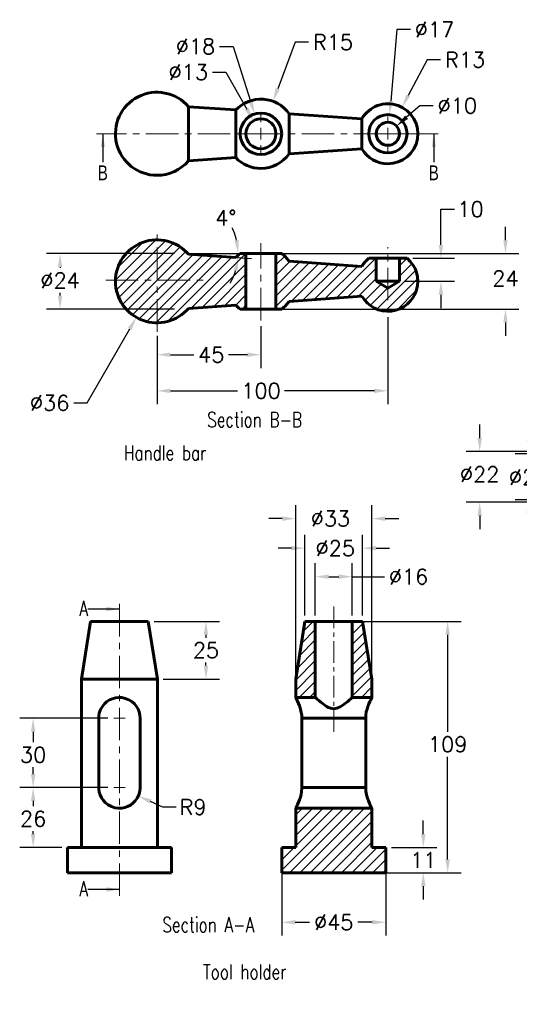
# Model space of a CAD drawing. Header units: inches. Extents: x -40 to 410, y -97 to 351.
# Tile 1 of 2: x -40 to 177, y -88 to 339. Entities that reach past the tile are written whole.
import ezdxf

# ---------------------------------------------------------------- set-up
doc = ezdxf.new("R2010")
doc.units = ezdxf.units.IN
doc.header["$LTSCALE"] = 0.75
doc.linetypes.add('CENTER', pattern=[2, 1.25, -0.25, 0.25, -0.25])
doc.linetypes.add('CENTERX2', pattern=[20.32, 12.7, -2.54, 2.54, -2.54])
for name, color, linetype, lineweight in [('CEN', 7, 'CENTER', 15), ('DIM', 7, 'Continuous', 15), ('OBJ', 7, 'Continuous', 60)]:
    doc.layers.add(name, color=color, linetype=linetype, lineweight=lineweight)
doc.styles.add('ROMANS', font='romans.shx')
doc.styles.add('SLDTEXTSTYLE0', font='txt', dxfattribs={"width": 0.75})
doc.dimstyles.new('DIM2', dxfattribs={"dimscale": 0, "dimtxt": 0.08, "dimasz": 0.07, "dimexe": 0.07, "dimexo": 0.03, "dimgap": 0.025, "dimtad": 0, "dimtih": 1, "dimtoh": 1, "dimdec": 0, "dimzin": 0, "dimdsep": 46, "dimtxsty": 'ROMANS', "dimcen": 0, "dimadec": 0, "dimazin": 0, "dimtfac": 1, "dimtdec": 0, "dimtofl": 0, "dimtmove": 0, "dimatfit": 3, "dimfxl": 0, "dimtolj": 1, "dimtzin": 0, "dimarcsym": 0})
doc.dimstyles.new('DIM2$3', dxfattribs={"dimscale": 0, "dimtxt": 0.08, "dimasz": 0.07, "dimexe": 0.07, "dimexo": 0.03, "dimgap": 0.025, "dimtad": 0, "dimtih": 1, "dimtoh": 1, "dimdec": 0, "dimzin": 0, "dimdsep": 46, "dimtxsty": 'ROMANS', "dimcen": 0, "dimadec": 0, "dimazin": 0, "dimtfac": 1, "dimtdec": 0, "dimtofl": 0, "dimtmove": 0, "dimatfit": 3, "dimfxl": 0, "dimtolj": 1, "dimtzin": 0, "dimarcsym": 0})
doc.dimstyles.new('DIM2$4', dxfattribs={"dimscale": 0, "dimtxt": 0.08, "dimasz": 0.07, "dimexe": 0.07, "dimexo": 0.03, "dimgap": 0.025, "dimtad": 0, "dimtih": 1, "dimtoh": 1, "dimdec": 0, "dimzin": 0, "dimdsep": 46, "dimtxsty": 'ROMANS', "dimcen": 0, "dimadec": 0, "dimazin": 0, "dimtfac": 1, "dimtdec": 0, "dimtofl": 0, "dimtmove": 0, "dimatfit": 3, "dimfxl": 0, "dimtolj": 1, "dimtzin": 0, "dimarcsym": 0})
pattern_1 = [(45, (-42.98, -160.3824), (-2.245064, 2.245064), [])]

# ---------------------------------------------------------------- blocks, each defined once
blk = doc.blocks.new('*D40')
at = {"layer": 'DEFPOINTS', "color": 0}
for p in [(159.73, 151.6), (231.8, 151.6), (231.8, 129.6)]:
    blk.add_point(p, dxfattribs=at)
at = {"layer": 'DIM', "color": 0, "lineweight": -2}
for p, q in [((159.73, 157.41), (159.73, 163.23)), ((229.31, 151.6), (153.92, 151.6)), ((229.31, 129.6), (153.92, 129.6)), ((159.73, 123.78), (159.73, 117.97))]:
    blk.add_line(p, q, dxfattribs=at)
at = {"layer": 'DIM', "color": 0}
for points in [[(158.76, 157.41), (160.7, 157.41), (159.73, 151.6)], [(158.76, 123.78), (160.7, 123.78), (159.73, 129.6)]]:
    blk.add_solid(points, dxfattribs=at)
at = {"layer": 'DIM', "color": 0, "insert": (159.73, 141.68), "char_height": 6.645, "attachment_point": 5, "style": 'ROMANS'}
blk.add_mtext('\\A1;%%c22', dxfattribs=at)
blk = doc.blocks.new('*D42')
at = {"layer": 'DEFPOINTS', "color": 0}
for p in [(180.92, 150.6), (211.8, 150.6), (211.8, 130.6)]:
    blk.add_point(p, dxfattribs=at)
at = {"layer": 'DIM', "color": 0, "lineweight": -2}
for p, q in [((180.92, 156.41), (180.92, 162.23)), ((209.31, 150.6), (175.1, 150.6)), ((209.31, 130.6), (175.1, 130.6)), ((180.92, 124.78), (180.92, 118.97))]:
    blk.add_line(p, q, dxfattribs=at)
at = {"layer": 'DIM', "color": 0}
for points in [[(179.95, 156.41), (181.89, 156.41), (180.92, 150.6)], [(179.95, 124.78), (181.89, 124.78), (180.92, 130.6)]]:
    blk.add_solid(points, dxfattribs=at)
at = {"layer": 'DIM', "color": 0, "insert": (180.92, 140.49), "char_height": 6.645, "attachment_point": 5, "style": 'ROMANS'}
blk.add_mtext('\\A1;%%c20', dxfattribs=at)
blk = doc.blocks.new('*D20')
at = {"layer": 'DEFPOINTS', "color": 0}
for p in [(128.26, 235.35), (124.95, 225.35), (142.94, 225.35)]:
    blk.add_point(p, dxfattribs=at)
at = {"layer": 'DIM', "color": 0, "lineweight": -2}
for p, q in [((142.94, 241.16), (142.94, 256.64)), ((142.94, 256.64), (148.76, 256.64)), ((130.75, 235.35), (148.76, 235.35)), ((127.44, 225.35), (148.76, 225.35)), ((142.94, 219.53), (142.94, 213.72))]:
    blk.add_line(p, q, dxfattribs=at)
at = {"layer": 'DIM', "color": 0}
for points in [[(141.97, 241.16), (143.91, 241.16), (142.94, 235.35)], [(141.97, 219.53), (143.91, 219.53), (142.94, 225.35)]]:
    blk.add_solid(points, dxfattribs=at)
at = {"layer": 'DIM', "color": 0, "insert": (155.74, 256.64), "char_height": 6.645, "attachment_point": 5, "style": 'ROMANS'}
blk.add_mtext('\\A1;10', dxfattribs=at)
blk = doc.blocks.new('*D21')
at = {"layer": 'DEFPOINTS', "color": 0}
for p in [(71.45, 237.35), (71.45, 213.35), (170.91, 213.35)]:
    blk.add_point(p, dxfattribs=at)
at = {"layer": 'DIM', "color": 0, "lineweight": -2}
for p, q in [((170.91, 243.16), (170.91, 248.98)), ((73.94, 237.35), (176.72, 237.35)), ((73.94, 213.35), (176.72, 213.35)), ((170.91, 207.53), (170.91, 201.72))]:
    blk.add_line(p, q, dxfattribs=at)
at = {"layer": 'DIM', "color": 0}
for points in [[(169.94, 243.16), (171.88, 243.16), (170.91, 237.35)], [(169.94, 207.53), (171.88, 207.53), (170.91, 213.35)]]:
    blk.add_solid(points, dxfattribs=at)
at = {"layer": 'DIM', "color": 0, "insert": (170.91, 226.61), "char_height": 6.645, "attachment_point": 5, "style": 'ROMANS'}
blk.add_mtext('\\A1;24', dxfattribs=at)
blk = doc.blocks.new('*D22')
at = {"layer": 'DEFPOINTS', "color": 0}
for p in [(29.95, 237.35), (29.95, 237.35), (30.95, 237.35), (30.95, 237.28), (55.08, 236.18)]:
    blk.add_point(p, dxfattribs=at)
at = {"layer": 'DIM', "color": 0, "lineweight": -2}
for p, q in [((33.44, 237.35), (60.92, 237.35)), ((33.44, 237.1), (60.85, 235.19))]:
    blk.add_line(p, q, dxfattribs=at)
for start, end in [(13.2724, 26.5448), (329.4554, 342.7278)]:
    blk.add_arc((29.95, 237.35), 25.16, start, end, dxfattribs=at)
at = {"layer": 'DIM', "color": 0}
for points in [[(55.4, 243.23), (53.48, 243.01), (55.11, 237.35)], [(53.02, 230.06), (54.93, 229.7), (55.05, 235.59)]]:
    blk.add_solid(points, dxfattribs=at)
at = {"layer": 'DIM', "color": 0, "insert": (49.75, 252.87), "char_height": 6.645, "attachment_point": 5, "style": 'ROMANS'}
blk.add_mtext('\\A1;4°', dxfattribs=at)
blk = doc.blocks.new('*D23')
at = {"layer": 'DEFPOINTS', "color": 0}
for p in [(-22.05, 237.35), (29.95, 237.35), (29.95, 213.35)]:
    blk.add_point(p, dxfattribs=at)
at = {"layer": 'DIM', "color": 0, "lineweight": -2}
for p, q in [((27.46, 237.35), (-27.87, 237.35)), ((-22.05, 231.53), (-22.05, 231.17)), ((-22.05, 219.16), (-22.05, 220.38)), ((27.46, 213.35), (-27.87, 213.35))]:
    blk.add_line(p, q, dxfattribs=at)
at = {"layer": 'DIM', "color": 0}
for points in [[(-23.02, 231.53), (-21.08, 231.53), (-22.05, 237.35)], [(-23.02, 219.16), (-21.08, 219.16), (-22.05, 213.35)]]:
    blk.add_solid(points, dxfattribs=at)
at = {"layer": 'DIM', "color": 0, "insert": (-22.05, 225.77), "char_height": 6.645, "attachment_point": 5, "style": 'ROMANS'}
blk.add_mtext('\\A1;%%c24', dxfattribs=at)
blk = doc.blocks.new('*D24')
at = {"layer": 'DEFPOINTS', "color": 0}
for p in [(119.95, 212.35), (19.95, 204.17), (119.95, 177.88)]:
    blk.add_point(p, dxfattribs=at)
at = {"layer": 'DIM', "color": 0, "lineweight": -2}
for p, q in [((119.95, 209.85), (119.95, 172.06)), ((19.95, 201.68), (19.95, 172.06)), ((25.77, 177.88), (54.86, 177.88)), ((114.14, 177.88), (75.15, 177.88))]:
    blk.add_line(p, q, dxfattribs=at)
at = {"layer": 'DIM', "color": 0}
for points in [[(25.77, 178.85), (25.77, 176.91), (19.95, 177.88)], [(114.14, 178.85), (114.14, 176.91), (119.95, 177.88)]]:
    blk.add_solid(points, dxfattribs=at)
at = {"layer": 'DIM', "color": 0, "insert": (65.01, 177.88), "char_height": 6.645, "attachment_point": 5, "style": 'ROMANS'}
blk.add_mtext('\\A1;100', dxfattribs=at)
blk = doc.blocks.new('*D25')
at = {"layer": 'DEFPOINTS', "color": 0}
for p in [(64.95, 208.42), (19.95, 204.17), (64.95, 193.54)]:
    blk.add_point(p, dxfattribs=at)
at = {"layer": 'DIM', "color": 0, "lineweight": -2}
for p, q in [((64.95, 205.93), (64.95, 187.73)), ((19.95, 201.68), (19.95, 187.73)), ((25.77, 193.54), (35.95, 193.54)), ((59.14, 193.54), (50.87, 193.54))]:
    blk.add_line(p, q, dxfattribs=at)
at = {"layer": 'DIM', "color": 0}
for points in [[(25.77, 194.51), (25.77, 192.57), (19.95, 193.54)], [(59.14, 194.51), (59.14, 192.57), (64.95, 193.54)]]:
    blk.add_solid(points, dxfattribs=at)
at = {"layer": 'DIM', "color": 0, "insert": (43.41, 193.54), "char_height": 6.645, "attachment_point": 5, "style": 'ROMANS'}
blk.add_mtext('\\A1;45', dxfattribs=at)
blk = doc.blocks.new('SW_CENTERMARK3')
at = {"color": 7, "linetype": 'CENTERX2'}
for p, q in [((80.37, 183.38), (80.37, 184.63)), ((77.87, 180.88), (76.62, 180.88)), ((82.87, 180.88), (84.12, 180.88)), ((80.37, 178.38), (80.37, 177.13))]:
    blk.add_line(p, q, dxfattribs=at)
at = {"color": 7, "linetype": 'Continuous'}
for q in [(80.37, 182.13), (79.12, 180.88), (80.37, 179.63), (81.62, 180.88)]:
    blk.add_line((80.37, 180.88), q, dxfattribs=at)
blk = doc.blocks.new('SW_CENTERMARK2')
at = {"color": 7, "linetype": 'CENTERX2'}
for p, q in [((52.87, 183.38), (52.87, 185.38)), ((50.37, 180.88), (48.37, 180.88)), ((55.37, 180.88), (57.37, 180.88)), ((52.87, 178.38), (52.87, 176.38))]:
    blk.add_line(p, q, dxfattribs=at)
at = {"color": 7, "linetype": 'Continuous'}
for q in [(52.87, 182.13), (51.62, 180.88), (52.87, 179.63), (54.12, 180.88)]:
    blk.add_line((52.87, 180.88), q, dxfattribs=at)
blk = doc.blocks.new('*D27')
at = {"layer": 'DEFPOINTS', "color": 0}
for p in [(-33.72, 35.94), (1.17, 35.94), (1.17, 5.94)]:
    blk.add_point(p, dxfattribs=at)
at = {"layer": 'DIM', "color": 0, "lineweight": -2}
for p, q in [((-1.32, 35.94), (-39.54, 35.94)), ((-33.72, 30.12), (-33.72, 25.51)), ((-33.72, 11.75), (-33.72, 14.71)), ((-1.32, 5.94), (-39.54, 5.94))]:
    blk.add_line(p, q, dxfattribs=at)
at = {"layer": 'DIM', "color": 0}
for points in [[(-34.69, 30.12), (-32.75, 30.12), (-33.72, 35.94)], [(-34.69, 11.75), (-32.75, 11.75), (-33.72, 5.94)]]:
    blk.add_solid(points, dxfattribs=at)
at = {"layer": 'DIM', "color": 0, "insert": (-33.72, 20.11), "char_height": 6.645, "attachment_point": 5, "style": 'ROMANS'}
blk.add_mtext('\\A1;30', dxfattribs=at)
blk = doc.blocks.new('*D28')
at = {"layer": 'DEFPOINTS', "color": 0}
for p in [(-10.37, 5.94), (-33.72, -20.06), (-18.83, -20.06)]:
    blk.add_point(p, dxfattribs=at)
at = {"layer": 'DIM', "color": 0, "lineweight": -2}
for p, q in [((-12.86, 5.94), (-39.54, 5.94)), ((-33.72, 0.12), (-33.72, -2.23)), ((-33.72, -14.25), (-33.72, -13.03)), ((-21.32, -20.06), (-39.54, -20.06))]:
    blk.add_line(p, q, dxfattribs=at)
at = {"layer": 'DIM', "color": 0}
for points in [[(-34.69, 0.12), (-32.75, 0.12), (-33.72, 5.94)], [(-34.69, -14.25), (-32.75, -14.25), (-33.72, -20.06)]]:
    blk.add_solid(points, dxfattribs=at)
at = {"layer": 'DIM', "color": 0, "insert": (-33.72, -7.63), "char_height": 6.645, "attachment_point": 5, "style": 'ROMANS'}
blk.add_mtext('\\A1;26', dxfattribs=at)
blk = doc.blocks.new('*D29')
at = {"layer": 'DEFPOINTS', "color": 0}
for p in [(84.02, 109.65), (84.02, 77.94), (109.02, 77.94)]:
    blk.add_point(p, dxfattribs=at)
at = {"layer": 'DIM', "color": 0, "lineweight": -2}
for p, q in [((84.02, 80.43), (84.02, 115.47)), ((109.02, 80.43), (109.02, 115.47)), ((78.2, 109.65), (72.39, 109.65)), ((114.83, 109.65), (120.65, 109.65))]:
    blk.add_line(p, q, dxfattribs=at)
at = {"layer": 'DIM', "color": 0}
for points in [[(78.2, 110.62), (78.2, 108.69), (84.02, 109.65)], [(114.83, 110.62), (114.83, 108.69), (109.02, 109.65)]]:
    blk.add_solid(points, dxfattribs=at)
at = {"layer": 'DIM', "color": 0, "insert": (97.17, 109.65), "char_height": 6.645, "attachment_point": 5, "style": 'ROMANS'}
blk.add_mtext('\\A1;%%c25', dxfattribs=at)
blk = doc.blocks.new('*D30')
at = {"layer": 'DEFPOINTS', "color": 0}
for p in [(80.02, 122.47), (80.02, 52.94), (113.02, 52.94)]:
    blk.add_point(p, dxfattribs=at)
at = {"layer": 'DIM', "color": 0, "lineweight": -2}
for p, q in [((80.02, 55.43), (80.02, 128.28)), ((113.02, 55.43), (113.02, 128.28)), ((74.2, 122.47), (68.39, 122.47)), ((118.83, 122.47), (124.65, 122.47))]:
    blk.add_line(p, q, dxfattribs=at)
at = {"layer": 'DIM', "color": 0}
for points in [[(74.2, 123.44), (74.2, 121.5), (80.02, 122.47)], [(118.83, 123.44), (118.83, 121.5), (113.02, 122.47)]]:
    blk.add_solid(points, dxfattribs=at)
at = {"layer": 'DIM', "color": 0, "insert": (95.07, 122.47), "char_height": 6.645, "attachment_point": 5, "style": 'ROMANS'}
blk.add_mtext('\\A1;%%c33', dxfattribs=at)
blk = doc.blocks.new('*D31')
at = {"layer": 'DEFPOINTS', "color": 0}
for p in [(74.02, -20.06), (119.02, -20.06), (74.02, -52.5)]:
    blk.add_point(p, dxfattribs=at)
at = {"layer": 'DIM', "color": 0, "lineweight": -2}
for p, q in [((74.02, -22.56), (74.02, -58.31)), ((119.02, -22.56), (119.02, -58.31)), ((79.83, -52.5), (86.06, -52.5)), ((113.2, -52.5), (106.98, -52.5))]:
    blk.add_line(p, q, dxfattribs=at)
at = {"layer": 'DIM', "color": 0}
for points in [[(79.83, -51.53), (79.83, -53.47), (74.02, -52.5)], [(113.2, -51.53), (113.2, -53.47), (119.02, -52.5)]]:
    blk.add_solid(points, dxfattribs=at)
at = {"layer": 'DIM', "color": 0, "insert": (96.52, -52.5), "char_height": 6.645, "attachment_point": 5, "style": 'ROMANS'}
blk.add_mtext('\\A1;%%c45', dxfattribs=at)
blk = doc.blocks.new('*D32')
at = {"layer": 'DEFPOINTS', "color": 0}
for p in [(16.17, 77.94), (41.15, 77.94), (20.17, 52.94)]:
    blk.add_point(p, dxfattribs=at)
at = {"layer": 'DIM', "color": 0, "lineweight": -2}
for p, q in [((18.66, 77.94), (46.97, 77.94)), ((41.15, 72.12), (41.15, 70.84)), ((41.15, 58.75), (41.15, 60.04)), ((22.66, 52.94), (46.97, 52.94))]:
    blk.add_line(p, q, dxfattribs=at)
at = {"layer": 'DIM', "color": 0}
for points in [[(40.18, 72.12), (42.12, 72.12), (41.15, 77.94)], [(40.18, 58.75), (42.12, 58.75), (41.15, 52.94)]]:
    blk.add_solid(points, dxfattribs=at)
at = {"layer": 'DIM', "color": 0, "insert": (41.15, 65.44), "char_height": 6.645, "attachment_point": 5, "style": 'ROMANS'}
blk.add_mtext('\\A1;25', dxfattribs=at)
blk = doc.blocks.new('*D33')
at = {"layer": 'DEFPOINTS', "color": 0}
for p in [(96.52, 77.94), (145.84, 77.94), (96.52, -31.06)]:
    blk.add_point(p, dxfattribs=at)
at = {"layer": 'DIM', "color": 0, "lineweight": -2}
for p, q in [((99.01, 77.94), (151.66, 77.94)), ((145.84, 72.12), (145.84, 30.04)), ((145.84, -25.25), (145.84, 19.25)), ((99.01, -31.06), (151.66, -31.06))]:
    blk.add_line(p, q, dxfattribs=at)
at = {"layer": 'DIM', "color": 0}
for points in [[(144.87, 72.12), (146.81, 72.12), (145.84, 77.94)], [(144.87, -25.25), (146.81, -25.25), (145.84, -31.06)]]:
    blk.add_solid(points, dxfattribs=at)
at = {"layer": 'DIM', "color": 0, "insert": (145.84, 24.64), "char_height": 6.645, "attachment_point": 5, "style": 'ROMANS'}
blk.add_mtext('\\A1;109', dxfattribs=at)
blk = doc.blocks.new('*D34')
at = {"layer": 'DEFPOINTS', "color": 0}
for p in [(119.02, -20.06), (135.31, -20.06), (96.52, -31.06)]:
    blk.add_point(p, dxfattribs=at)
at = {"layer": 'DIM', "color": 0, "lineweight": -2}
for p, q in [((135.31, -14.25), (135.31, -8.43)), ((121.51, -20.06), (141.12, -20.06)), ((99.01, -31.06), (141.12, -31.06)), ((135.31, -36.88), (135.31, -42.69))]:
    blk.add_line(p, q, dxfattribs=at)
at = {"layer": 'DIM', "color": 0}
for points in [[(134.34, -14.25), (136.28, -14.25), (135.31, -20.06)], [(134.34, -36.88), (136.28, -36.88), (135.31, -31.06)]]:
    blk.add_solid(points, dxfattribs=at)
at = {"layer": 'DIM', "color": 0, "insert": (135.31, -25.56), "char_height": 6.645, "attachment_point": 5, "style": 'ROMANS'}
blk.add_mtext('\\A1;11', dxfattribs=at)
blk = doc.blocks.new('SW_CENTERMARK1')
at = {"color": 7, "linetype": 'Continuous'}
for q in [(20.98, 54.19), (22.23, 55.44), (22.23, 52.94), (23.48, 54.19)]:
    blk.add_line((22.23, 54.19), q, dxfattribs=at)
blk = doc.blocks.new('SW_CENTERMARK0')
at = {"color": 7, "linetype": 'Continuous'}
for q in [(20.98, 39.19), (22.23, 40.44), (22.23, 37.94), (23.48, 39.19)]:
    blk.add_line((22.23, 39.19), q, dxfattribs=at)
blk = doc.blocks.new('*D35')
at = {"layer": 'DEFPOINTS', "color": 0}
for p in [(3.67, 5.94), (11.87, 2.23)]:
    blk.add_point(p, dxfattribs=at)
at = {"layer": 'DIM', "color": 0, "lineweight": -2}
for p, q in [((22.47, -2.56), (17.17, -0.17)), ((28.28, -2.56), (22.47, -2.56))]:
    blk.add_line(p, q, dxfattribs=at)
at = {"layer": 'DIM', "color": 0}
blk.add_solid([(17.57, 0.72), (16.77, -1.05), (11.87, 2.23)], dxfattribs=at)
at = {"layer": 'DIM', "color": 0, "insert": (35.58, -2.56), "char_height": 6.645, "attachment_point": 5, "style": 'ROMANS'}
blk.add_mtext('\\A1;R9', dxfattribs=at)
blk = doc.blocks.new('*D51')
at = {"layer": 'DEFPOINTS', "color": 0}
for p in [(104.52, 97.31), (88.52, 77.94), (104.52, 77.94)]:
    blk.add_point(p, dxfattribs=at)
at = {"layer": 'DIM', "color": 0, "lineweight": -2}
for p, q in [((88.52, 80.43), (88.52, 103.13)), ((104.52, 80.43), (104.52, 103.13)), ((94.33, 97.31), (98.7, 97.31)), ((104.52, 97.31), (118.45, 97.31))]:
    blk.add_line(p, q, dxfattribs=at)
at = {"layer": 'DIM', "color": 0}
for points in [[(94.33, 98.28), (94.33, 96.34), (88.52, 97.31)], [(98.7, 98.28), (98.7, 96.34), (104.52, 97.31)]]:
    blk.add_solid(points, dxfattribs=at)
at = {"layer": 'DIM', "color": 0, "insert": (128.91, 97.31), "char_height": 6.645, "attachment_point": 5, "style": 'ROMANS'}
blk.add_mtext('\\A1;%%c16', dxfattribs=at)
blk = doc.blocks.new('*D52')
at = {"layer": 'DEFPOINTS', "color": 0}
for p in [(28.91, 240.96), (10.99, 209.73)]:
    blk.add_point(p, dxfattribs=at)
at = {"layer": 'DIM', "color": 0, "lineweight": -2}
for p, q in [((-10.3, 172.63), (8.1, 204.69)), ((-16.12, 172.63), (-10.3, 172.63))]:
    blk.add_line(p, q, dxfattribs=at)
at = {"layer": 'DIM', "color": 0}
blk.add_solid([(7.26, 205.17), (8.94, 204.21), (10.99, 209.73)], dxfattribs=at)
at = {"layer": 'DIM', "color": 0, "insert": (-26.58, 172.63), "char_height": 6.645, "attachment_point": 5, "style": 'ROMANS'}
blk.add_mtext('\\A1;∅36', dxfattribs=at)
blk = doc.blocks.new('*D54')
at = {"layer": 'DEFPOINTS', "color": 0}
for p in [(70.2, 303.37), (64.95, 289.31)]:
    blk.add_point(p, dxfattribs=at)
at = {"layer": 'DIM', "color": 0, "lineweight": -2}
for p, q in [((79.79, 329.06), (72.23, 308.81)), ((85.6, 329.06), (79.79, 329.06))]:
    blk.add_line(p, q, dxfattribs=at)
at = {"layer": 'DIM', "color": 0}
blk.add_solid([(71.32, 309.15), (73.14, 308.48), (70.2, 303.37)], dxfattribs=at)
at = {"layer": 'DIM', "color": 0, "insert": (96.22, 329.06), "char_height": 6.645, "attachment_point": 5, "style": 'ROMANS'}
blk.add_mtext('\\A1;R15', dxfattribs=at)
blk = doc.blocks.new('*D55')
at = {"layer": 'DEFPOINTS', "color": 0}
for p in [(126.04, 300.8), (119.95, 289.31)]:
    blk.add_point(p, dxfattribs=at)
at = {"layer": 'DIM', "color": 0, "lineweight": -2}
for p, q in [((136.98, 321.43), (128.77, 305.94)), ((142.8, 321.43), (136.98, 321.43))]:
    blk.add_line(p, q, dxfattribs=at)
at = {"layer": 'DIM', "color": 0}
blk.add_solid([(127.91, 306.39), (129.62, 305.48), (126.04, 300.8)], dxfattribs=at)
at = {"layer": 'DIM', "color": 0, "insert": (153.42, 321.43), "char_height": 6.645, "attachment_point": 5, "style": 'ROMANS'}
blk.add_mtext('\\A1;R13', dxfattribs=at)
blk = doc.blocks.new('*D62')
at = {"layer": 'DEFPOINTS', "color": 0}
for p in [(62.22, 297.89), (67.68, 280.74)]:
    blk.add_point(p, dxfattribs=at)
at = {"layer": 'DIM', "color": 0, "lineweight": -2}
for p, q in [((47.06, 327.22), (52.88, 327.22)), ((52.88, 327.22), (60.46, 303.43))]:
    blk.add_line(p, q, dxfattribs=at)
at = {"layer": 'DIM', "color": 0}
blk.add_solid([(61.38, 303.72), (59.53, 303.14), (62.22, 297.89)], dxfattribs=at)
at = {"layer": 'DIM', "color": 0, "insert": (36.6, 327.22), "char_height": 6.645, "attachment_point": 5, "style": 'ROMANS'}
blk.add_mtext('\\A1;∅18', dxfattribs=at)
blk = doc.blocks.new('*D63')
at = {"layer": 'DEFPOINTS', "color": 0}
for p in [(61.74, 294.96), (68.16, 283.66)]:
    blk.add_point(p, dxfattribs=at)
at = {"layer": 'DIM', "color": 0, "lineweight": -2}
for p, q in [((43.94, 316.05), (49.76, 316.05)), ((49.76, 316.05), (58.87, 300.02))]:
    blk.add_line(p, q, dxfattribs=at)
at = {"layer": 'DIM', "color": 0}
blk.add_solid([(59.71, 300.5), (58.02, 299.54), (61.74, 294.96)], dxfattribs=at)
at = {"layer": 'DIM', "color": 0, "insert": (33.48, 316.05), "char_height": 6.645, "attachment_point": 5, "style": 'ROMANS'}
blk.add_mtext('\\A1;∅13', dxfattribs=at)
blk = doc.blocks.new('*D64')
at = {"layer": 'DEFPOINTS', "color": 0}
for p in [(120.67, 297.59), (119.23, 281.04)]:
    blk.add_point(p, dxfattribs=at)
at = {"layer": 'DIM', "color": 0, "lineweight": -2}
for p, q in [((123.87, 334.5), (121.17, 303.38)), ((129.69, 334.5), (123.87, 334.5))]:
    blk.add_line(p, q, dxfattribs=at)
at = {"layer": 'DIM', "color": 0}
blk.add_solid([(120.21, 303.47), (122.14, 303.3), (120.67, 297.59)], dxfattribs=at)
at = {"layer": 'DIM', "color": 0, "insert": (140.15, 334.5), "char_height": 6.645, "attachment_point": 5, "style": 'ROMANS'}
blk.add_mtext('\\A1;∅17', dxfattribs=at)
blk = doc.blocks.new('*D65')
at = {"layer": 'DEFPOINTS', "color": 0}
for p in [(123.7, 292.62), (116.2, 286.01)]:
    blk.add_point(p, dxfattribs=at)
at = {"layer": 'DIM', "color": 0, "lineweight": -2}
for p, q in [((133.76, 301.49), (128.06, 296.47)), ((139.57, 301.49), (133.76, 301.49))]:
    blk.add_line(p, q, dxfattribs=at)
at = {"layer": 'DIM', "color": 0}
blk.add_solid([(127.42, 297.19), (128.7, 295.74), (123.7, 292.62)], dxfattribs=at)
at = {"layer": 'DIM', "color": 0, "insert": (150.03, 301.49), "char_height": 6.645, "attachment_point": 5, "style": 'ROMANS'}
blk.add_mtext('\\A1;∅10', dxfattribs=at)

msp = doc.modelspace()

# ---------------------------------------------------------------- hatches: boundary and pattern name
at = {"layer": 'DIM'}
h = msp.add_hatch(dxfattribs=at)
h.set_pattern_fill('ANSI31', color=256, style=0)
h.set_pattern_definition(pattern_1)
h.paths.add_polyline_path([(33.59, 213.6), (54.06, 215.03, 0.042301), (55.95, 213.35), (58.45, 213.35), (58.45, 237.35), (55.95, 237.35, 0.042301), (54.06, 235.66), (33.59, 237.09, 2.693783)])
h.paths.add_polyline_path([(77.17, 234.04, 0.077336), (73.95, 237.35), (71.45, 237.35), (71.45, 213.35), (73.95, 213.35, 0.077336), (77.17, 216.65), (108.69, 218.85, 1.195085), (128.26, 235.35), (124.95, 235.35), (124.95, 225.35), (119.95, 222.34), (114.95, 225.35), (114.95, 235.35), (111.65, 235.35, 0.088874), (108.69, 231.84)])
h = msp.add_hatch(dxfattribs=at)
h.set_pattern_fill('ANSI31', color=256, style=0)
h.set_pattern_definition(pattern_1)
h.paths.add_polyline_path([(88.52, 77.94), (84.02, 77.94), (80.02, 52.94), (80.02, 44.94), (88.52, 44.94)])
h = msp.add_hatch(dxfattribs=at)
h.set_pattern_fill('ANSI31', color=256, style=0)
h.set_pattern_definition(pattern_1)
h.paths.add_polyline_path([(113.02, 52.94), (109.02, 77.94), (104.52, 77.94), (104.52, 44.94), (113.02, 44.94)])
h = msp.add_hatch(dxfattribs=at)
h.set_pattern_fill('ANSI31', color=256, style=0)
h.set_pattern_definition(pattern_1)
h.paths.add_polyline_path([(113.02, -20.06), (113.02, -3.06), (80.02, -3.06), (80.02, -20.06), (74.02, -20.06), (74.02, -31.06), (119.02, -31.06), (119.02, -20.06)])

# ---------------------------------------------------------------- linework, layer by layer
at = {"layer": 'CEN', "ltscale": 15}
for p, q in [((141.69, 289.31), (-6.25, 289.31)), ((19.95, 203.49), (19.95, 248.15)), ((64.95, 208.42), (64.95, 241.95)), ((119.95, 217.14), (119.95, 240.1)), ((-2.25, 225.84), (40.88, 225.84)), ((3.67, 85.51), (3.67, -42.72))]:
    msp.add_line(p, q, dxfattribs=at)
at = {"layer": 'CEN', "ltscale": 10}
msp.add_line((96.52, 30), (96.52, 84.49), dxfattribs=at)
at = {"layer": 'OBJ'}
for p, q in [((33.59, 301.06), (33.59, 277.57)), ((54.06, 299.63), (33.59, 301.06)), ((54.06, 299.63), (54.06, 279)), ((77.17, 280.62), (77.17, 298.01)), ((108.69, 295.81), (77.17, 298.01)), ((108.69, 295.81), (108.69, 282.82)), ((77.17, 280.62), (108.69, 282.82)), ((33.59, 277.57), (54.06, 279)), ((54.06, 235.66), (33.59, 237.09)), ((58.45, 237.35), (55.95, 237.35)), ((71.45, 237.35), (58.45, 237.35)), ((58.45, 213.35), (58.45, 237.35)), ((73.95, 237.35), (71.45, 237.35)), ((71.45, 237.35), (71.45, 213.35)), ((114.95, 235.35), (111.65, 235.35)), ((124.95, 235.35), (114.95, 235.35)), ((114.95, 225.35), (114.95, 235.35)), ((128.26, 235.35), (124.95, 235.35)), ((108.69, 231.84), (77.17, 234.04)), ((119.95, 222.34), (114.95, 225.35)), ((124.95, 225.35), (114.95, 225.35)), ((124.95, 225.35), (119.95, 222.34)), ((77.17, 216.65), (108.69, 218.85)), ((33.59, 213.6), (54.06, 215.03)), ((55.95, 213.35), (58.45, 213.35)), ((71.45, 213.35), (58.45, 213.35)), ((71.45, 213.35), (73.95, 213.35)), ((-8.83, 77.94), (-12.83, 52.94)), ((16.17, 77.94), (-8.83, 77.94)), ((20.17, 52.94), (16.17, 77.94)), ((84.02, 77.94), (80.02, 52.94)), ((88.52, 77.94), (84.02, 77.94)), ((104.52, 77.94), (88.52, 77.94)), ((88.52, 77.94), (88.52, 44.94)), ((109.02, 77.94), (104.52, 77.94)), ((104.52, 44.94), (104.52, 77.94)), ((113.02, 52.94), (109.02, 77.94)), ((20.17, 52.94), (-12.83, 52.94)), ((-12.83, 52.94), (-12.83, -20.06)), ((20.17, -20.06), (20.17, 52.94)), ((80.02, 52.94), (80.02, 44.94)), ((113.02, 44.94), (113.02, 52.94)), ((88.52, 44.94), (80.02, 44.94)), ((113.02, 44.94), (104.52, 44.94)), ((-5.33, 35.94), (-5.33, 5.94)), ((12.67, 5.94), (12.67, 35.94)), ((82.69, 35.94), (110.35, 35.94)), ((82.69, 35.94), (82.69, 5.94)), ((110.35, 5.94), (110.35, 35.94)), ((82.69, 5.94), (110.35, 5.94)), ((80.02, -3.06), (80.02, -20.06)), ((80.02, -3.06), (113.02, -3.06)), ((113.02, -20.06), (113.02, -3.06)), ((26.17, -20.06), (-18.83, -20.06)), ((-18.83, -20.06), (-18.83, -31.06)), ((26.17, -31.06), (26.17, -20.06)), ((74.02, -20.06), (74.02, -31.06)), ((80.02, -20.06), (74.02, -20.06)), ((119.02, -20.06), (113.02, -20.06)), ((119.02, -31.06), (119.02, -20.06)), ((26.17, -31.06), (-18.83, -31.06)), ((74.02, -31.06), (119.02, -31.06))]:
    msp.add_line(p, q, dxfattribs=at)
at = {"layer": 'OBJ', "ltscale": 15}
msp.add_line((124.95, 235.35), (124.95, 225.35), dxfattribs=at)
at = {"layer": 'OBJ', "flags": 128}
for points in [[(12.67, 35.94), (12.57, 37.32), (12.25, 38.65), (11.75, 39.9), (11.08, 41.05), (10.16, 42.18), (9.06, 43.14), (7.71, 43.98), (6.21, 44.57), (4.74, 44.87), (3.23, 44.93), (1.89, 44.76), (0.61, 44.4), (-0.62, 43.85), (-1.73, 43.13), (-2.82, 42.17), (-3.74, 41.05), (-4.52, 39.66), (-5.05, 38.14), (-5.26, 37.05), (-5.33, 35.94)], [(80.02, 44.94), (80.08, 44.83), (80.25, 44.51), (80.52, 43.99), (80.86, 43.29), (81.27, 42.37), (81.69, 41.29), (82.12, 39.94), (82.46, 38.45), (82.63, 37.21), (82.69, 35.94)], [(104.52, 44.94), (104.44, 44.87), (104.21, 44.67), (103.86, 44.35), (103.38, 43.95), (102.57, 43.26), (101.61, 42.49), (100.5, 41.66), (99.25, 40.88), (98.56, 40.54), (97.83, 40.26), (97.18, 40.11), (96.52, 40.06), (95.86, 40.11), (95.21, 40.26), (94.29, 40.62), (93.43, 41.09), (92.09, 41.99), (90.91, 42.9), (90.08, 43.58), (89.39, 44.17), (88.97, 44.54), (88.68, 44.79), (88.52, 44.94)], [(110.35, 35.94), (110.42, 37.32), (110.61, 38.65), (110.91, 39.9), (111.26, 41.05), (111.69, 42.18), (112.11, 43.14), (112.52, 43.98), (112.82, 44.57), (112.97, 44.84), (113.02, 44.94)], [(-5.33, 5.94), (-5.29, 5.15), (-5.09, 3.88), (-4.71, 2.67), (-4.15, 1.48), (-3.42, 0.4), (-2.41, -0.7), (-1.22, -1.62), (0.19, -2.36), (1.73, -2.85), (3.18, -3.05), (4.65, -3.01), (5.96, -2.77), (7.21, -2.34), (8.41, -1.71), (9.49, -0.93), (10.54, 0.12), (11.41, 1.33), (12.1, 2.78), (12.53, 4.34), (12.67, 5.94)], [(82.69, 5.94), (82.68, 5.42), (82.57, 4.13), (82.36, 2.89), (82.06, 1.71), (81.7, 0.62), (81.27, -0.5), (80.84, -1.44), (80.45, -2.24), (80.17, -2.78), (80.06, -2.99), (80.02, -3.06)], [(113.02, -3.06), (112.99, -3.01), (112.86, -2.77), (112.63, -2.34), (112.32, -1.71), (111.96, -0.93), (111.52, 0.12), (111.09, 1.33), (110.71, 2.78), (110.44, 4.34), (110.35, 5.94)]]:
    msp.add_lwpolyline(points, dxfattribs=at)
at = {"layer": 'OBJ'}
for centre, radius in [((64.95, 289.31), 9), ((64.95, 289.31), 6.5), ((119.95, 289.31), 8.31), ((119.95, 289.31), 5)]:
    msp.add_circle(centre, radius, dxfattribs=at)
for centre, radius, start, end in [((19.95, 289.31), 18, 40.7324, 270), ((64.95, 289.31), 15, 35.4412, 136.5588), ((119.95, 289.31), 13, 270, 150.0301), ((119.95, 289.31), 13, 209.9699, 270), ((19.95, 289.31), 18, 270, 319.2676), ((64.95, 289.31), 15, 223.4412, 270), ((64.95, 289.31), 15, 270, 324.5588), ((19.95, 225.35), 18, 40.7324, 319.2676), ((64.95, 225.35), 15, 126.8699, 136.5588), ((64.95, 225.35), 15, 35.4412, 53.1301), ((119.95, 225.35), 13, 129.7151, 150.0301), ((119.95, 225.35), 13, 209.9699, 50.2849), ((64.95, 225.35), 15, 223.4412, 233.1301), ((64.95, 225.35), 15, 306.8699, 324.5588)]:
    msp.add_arc(centre, radius, start, end, dxfattribs=at)

# ---------------------------------------------------------------- block references
at = {"layer": 'CEN', "xscale": 2, "yscale": 2, "zscale": 2}
for name in ['SW_CENTERMARK2', 'SW_CENTERMARK3', 'SW_CENTERMARK1', 'SW_CENTERMARK0']:
    msp.add_blockref(name, (-40.79, -72.44), dxfattribs=at)

# ---------------------------------------------------------------- texts
at = {"layer": 'DIM', "color": 7, "char_height": 6.45, "attachment_point": 2, "style": 'SLDTEXTSTYLE0'}
for s, insert in [('B', (-3.52, 275.62)), ('B', (139.87, 275.62)), ('{\\Fromans.shx;Section B-B }', (62.22, 168.61)), ('{\\Fromans.shx;Handle bar}', (23.44, 154.22)), ('{\\Fromans.shx;A}', (-11.9, 86.8)), ('{\\Fromans.shx;A}', (-11.9, -34.75)), ('{\\Fromans.shx;Section A-A}', (42.13, -50.34)), ('{\\Fromans.shx;Tool holder}', (57.94, -70.76))]:
    msp.add_mtext(s, dxfattribs=dict(at, insert=insert))

# ---------------------------------------------------------------- dimensions: what is measured, and where the dimension line sits
at = {"layer": 'DIM'}
for p1, p2, picture, middle in [((119.23, 281.04), (120.67, 297.59), '*D64', (140.15, 334.5)), ((67.68, 280.74), (62.22, 297.89), '*D62', (36.6, 327.22)), ((68.16, 283.66), (61.74, 294.96), '*D63', (33.48, 316.05)), ((116.2, 286.01), (123.7, 292.62), '*D65', (150.03, 301.49)), ((28.91, 240.96), (10.99, 209.73), '*D52', (-26.58, 172.63))]:
    dim = msp.add_diameter_dim_2p(p1=p1, p2=p2, dimstyle='DIM2$3', override={"dimscale": 83.066586}, dxfattribs=at)
    dim.commit()
    dim.dimension.update_dxf_attribs({"geometry": picture, "text_midpoint": middle, "dimtype": 163})
for center, mpoint, picture, middle in [((64.95, 289.31), (70.2, 303.37), '*D54', (96.22, 329.06)), ((119.95, 289.31), (126.04, 300.8), '*D55', (153.42, 321.43))]:
    dim = msp.add_radius_dim(center=center, mpoint=mpoint, dimstyle='DIM2$4', override={"dimscale": 83.066586}, dxfattribs=at)
    dim.commit()
    dim.dimension.update_dxf_attribs({"geometry": picture, "text_midpoint": middle, "dimtype": 164})
for base, p1, p2, picture, middle in [((142.94, 225.35), (128.26, 235.35), (124.95, 225.35), '*D20', (155.74, 256.64)), ((170.91, 213.35), (71.45, 237.35), (71.45, 213.35), '*D21', (170.91, 226.61)), ((41.15, 77.94), (20.17, 52.94), (16.17, 77.94), '*D32', (41.15, 65.44)), ((145.84, 77.94), (96.52, -31.06), (96.52, 77.94), '*D33', (145.84, 24.64)), ((-33.72, 35.94), (1.17, 5.94), (1.17, 35.94), '*D27', (-33.72, 20.11)), ((-33.72, -20.06), (-10.37, 5.94), (-18.83, -20.06), '*D28', (-33.72, -7.63)), ((135.31, -20.06), (96.52, -31.06), (119.02, -20.06), '*D34', (135.31, -25.56))]:
    dim = msp.add_linear_dim(base=base, p1=p1, p2=p2, angle=90, dimstyle='DIM2', override={"dimscale": 83.066586}, dxfattribs=at)
    dim.commit()
    dim.dimension.update_dxf_attribs({"geometry": picture, "text_midpoint": middle, "dimtype": 160})
dim = msp.add_angular_dim_2l(base=(55.08, 236.18), line1=((30.95, 237.35), (29.95, 237.35)), line2=((29.95, 237.35), (30.95, 237.28)), dimstyle='DIM2', override={"dimscale": 83.066586}, dxfattribs=at)
dim.commit()
dim.dimension.update_dxf_attribs({"geometry": '*D22', "text_midpoint": (49.75, 252.87), "dimtype": 162})
for base, p1, p2, picture, middle in [((-22.05, 237.35), (29.95, 213.35), (29.95, 237.35), '*D23', (-22.05, 225.77)), ((159.73, 151.6), (231.8, 129.6), (231.8, 151.6), '*D40', (159.73, 141.68)), ((180.92, 150.6), (211.8, 130.6), (211.8, 150.6), '*D42', (180.92, 140.49))]:
    dim = msp.add_linear_dim(base=base, p1=p1, p2=p2, angle=90, text='%%c<>', dimstyle='DIM2', override={"dimscale": 83.066586}, dxfattribs=at)
    dim.commit()
    dim.dimension.update_dxf_attribs({"geometry": picture, "text_midpoint": middle, "dimtype": 160})
at = {"layer": 'DIM', "color": 7}
for base, p2, picture, middle in [((119.95, 177.88), (119.95, 212.35), '*D24', (65.01, 177.88)), ((64.95, 193.54), (64.95, 208.42), '*D25', (43.41, 193.54))]:
    dim = msp.add_linear_dim(base=base, p1=(19.95, 204.17), p2=p2, dimstyle='DIM2', override={"dimscale": 83.066586}, dxfattribs=at)
    dim.commit()
    dim.dimension.update_dxf_attribs({"geometry": picture, "text_midpoint": middle, "dimtype": 160})
for base, p1, p2, picture, middle in [((80.02, 122.47), (113.02, 52.94), (80.02, 52.94), '*D30', (95.07, 122.47)), ((84.02, 109.65), (109.02, 77.94), (84.02, 77.94), '*D29', (97.17, 109.65))]:
    dim = msp.add_linear_dim(base=base, p1=p1, p2=p2, text='%%c<>', dimstyle='DIM2', override={"dimscale": 83.066586}, dxfattribs=at)
    dim.commit()
    dim.dimension.update_dxf_attribs({"geometry": picture, "text_midpoint": middle, "dimtype": 160})
at = {"layer": 'DIM'}
for base, p1, p2, picture, middle in [((104.52, 97.31), (88.52, 77.94), (104.52, 77.94), '*D51', (128.91, 97.31)), ((74.02, -52.5), (119.02, -20.06), (74.02, -20.06), '*D31', (96.52, -52.5))]:
    dim = msp.add_linear_dim(base=base, p1=p1, p2=p2, text='%%c<>', dimstyle='DIM2', override={"dimscale": 83.066586}, dxfattribs=at)
    dim.commit()
    dim.dimension.update_dxf_attribs({"geometry": picture, "text_midpoint": middle, "dimtype": 160})
dim = msp.add_radius_dim(center=(3.67, 5.94), mpoint=(11.87, 2.23), dimstyle='DIM2$4', override={"dimscale": 83.066586}, dxfattribs=at)
dim.commit()
dim.dimension.update_dxf_attribs({"geometry": '*D35', "text_midpoint": (35.58, -2.56)})

# ---------------------------------------------------------------- leaders
for points in [[(-3.52, 289.38), (-3.52, 276.99)], [(139.87, 289.38), (139.87, 276.99)], [(3.81, 83.27), (-10.08, 83.27)], [(3.81, -38.28), (-10.08, -38.28)]]:
    msp.add_leader(points, dimstyle='DIM2', override={"dimscale": 83.066586}, dxfattribs=at)

doc.saveas('drawing.dxf')
